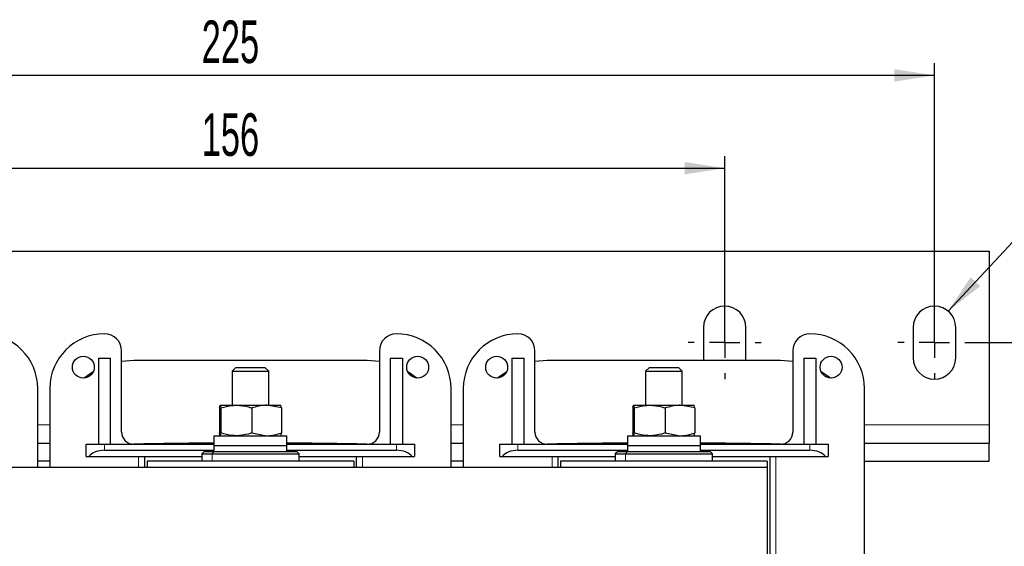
# Model space of a CAD drawing. Header units: millimetres. Extents: x 5 to 418, y 2 to 292.
# Tile 4 of 20: x 76 to 157, y 113 to 157. Entities that reach past the tile are written whole.
import ezdxf

# ---------------------------------------------------------------- set-up
doc = ezdxf.new("R2010")
doc.units = ezdxf.units.MM
doc.layers.add('SLD-0', color=7, linetype='Continuous')
doc.styles.add('SLDTEXTSTYLE0', font='TXT', dxfattribs={"width": 0.605})
doc.dimstyles.new('SLDDIMSTYLE0', dxfattribs={"dimtxt": 3.5, "dimasz": 3.302, "dimexe": 0, "dimexo": 0.0625, "dimgap": 0.875, "dimtad": 1, "dimlfac": 2, "dimrnd": 1e-09, "dimzin": 12, "dimdsep": 46, "dimtxsty": 'SLDTEXTSTYLE0', "dimsah": 1, "dimcen": 0.09, "dimadec": 0, "dimazin": 3, "dimtfac": 1, "dimtofl": 0, "dimtmove": 0, "dimatfit": 3, "dimfxl": 1, "dimfrac": 2, "dimtolj": 1, "dimtzin": 12, "dimarcsym": 0})
doc.dimstyles.new('SLDDIMSTYLE2', dxfattribs={"dimtxt": 0.18, "dimasz": 3.302, "dimexe": 0, "dimexo": 0.0625, "dimgap": 0, "dimtad": 0, "dimtih": 1, "dimtoh": 1, "dimdec": 0, "dimrnd": 1e-09, "dimzin": 0, "dimdsep": 46, "dimtxsty": 'Standard', "dimsah": 1, "dimcen": 0.09, "dimadec": 0, "dimazin": 0, "dimtfac": 3.302, "dimtdec": 0, "dimtofl": 0, "dimtmove": 0, "dimatfit": 3, "dimfxl": 1, "dimfrac": 2, "dimtolj": 1, "dimtzin": 0, "dimarcsym": 0})

# ---------------------------------------------------------------- blocks, each defined once
blk = doc.blocks.new('_D_4')
at = {"layer": 'SLD-0'}
for p, q in [((55.872, 132.989), (55.872, 145.318)), ((133.872, 131.239), (133.872, 145.318)), ((55.872, 144.318), (133.872, 144.318))]:
    blk.add_line(p, q, dxfattribs=at)
for points in [[(55.872, 144.318), (59.174, 143.81), (59.174, 144.826)], [(133.872, 144.318), (130.57, 144.826), (130.57, 143.81)]]:
    blk.add_solid(points, dxfattribs=at)
at = {"layer": 'SLD-0', "insert": (90.861, 148.829), "char_height": 3.5, "attachment_point": 1, "style": 'SLDTEXTSTYLE0'}
blk.add_mtext('156', dxfattribs=at)
blk = doc.blocks.new('_D_5')
at = {"layer": 'SLD-0'}
for p, q in [((38.622, 131.239), (38.622, 152.943)), ((151.122, 131.239), (151.122, 152.943)), ((151.122, 151.943), (38.622, 151.943))]:
    blk.add_line(p, q, dxfattribs=at)
for points in [[(38.622, 151.943), (41.924, 151.435), (41.924, 152.451)], [(151.122, 151.943), (147.82, 152.451), (147.82, 151.435)]]:
    blk.add_solid(points, dxfattribs=at)
at = {"layer": 'SLD-0', "insert": (90.861, 156.455), "char_height": 3.5, "attachment_point": 1, "style": 'SLDTEXTSTYLE0'}
blk.add_mtext('225', dxfattribs=at)
blk = doc.blocks.new('_D_6')
at = {"layer": 'SLD-0'}
for p, q in [((154.122, 129.989), (166.622, 129.989)), ((165.622, 129.989), (165.622, 87.789)), ((154.122, 87.789), (166.622, 87.789))]:
    blk.add_line(p, q, dxfattribs=at)
for points in [[(165.622, 129.989), (165.114, 126.687), (166.13, 126.687)], [(165.622, 87.789), (166.13, 91.091), (165.114, 91.091)]]:
    blk.add_solid(points, dxfattribs=at)
at = {"layer": 'SLD-0', "insert": (161.11, 104.211), "char_height": 3.5, "attachment_point": 1, "rotation": 90, "style": 'SLDTEXTSTYLE0'}
blk.add_mtext('84,4', dxfattribs=at)
blk = doc.blocks.new('SW_CENTERMARKSYMBOL_1')
at = {"layer": 'SLD-0', "color": 0}
for p, q in [((0, 2.5), (0, 3)), ((0, 0), (0, 1.25)), ((-2.5, 0), (-3, 0)), ((0, 0), (-1.25, 0)), ((0, 0), (0, -1.25)), ((0, 0), (1.25, 0)), ((2.5, 0), (3, 0)), ((0, -2.5), (0, -3))]:
    blk.add_line(p, q, dxfattribs=at)
blk = doc.blocks.new('SW_CENTERMARKSYMBOL_4')
at = {"layer": 'SLD-0', "color": 0}
for p, q in [((0, 2.5), (0, 3)), ((0, 0), (0, 1.25)), ((-2.5, 0), (-3, 0)), ((0, 0), (-1.25, 0)), ((0, 0), (0, -1.25)), ((0, 0), (1.25, 0)), ((2.5, 0), (3, 0)), ((0, -2.5), (0, -3))]:
    blk.add_line(p, q, dxfattribs=at)
blk = doc.blocks.new('SW_CENTERMARKSYMBOL_6')
at = {"layer": 'SLD-0', "color": 0}
for p, q in [((0, 2.5), (0, 3)), ((0, 0), (0, 1.25)), ((-2.5, 0), (-3, 0)), ((0, 0), (-1.25, 0)), ((0, 0), (0, -1.25)), ((0, 0), (1.25, 0)), ((2.5, 0), (3, 0)), ((0, -2.5), (0, -3))]:
    blk.add_line(p, q, dxfattribs=at)

msp = doc.modelspace()

# ---------------------------------------------------------------- linework, layer by layer
at = {"color": 7, "linetype": 'Continuous', "lineweight": 25}
for p, q in [((34.1218, 137.4893), (155.6218, 137.4893)), ((155.6218, 137.4893), (155.6218, 123.2393)), ((132.1218, 131.2393), (132.1218, 128.7393)), ((135.6218, 128.7393), (135.6218, 131.2393)), ((149.3718, 131.2393), (149.3718, 128.7393)), ((152.8718, 128.7393), (152.8718, 131.2393)), ((84.2718, 122.6416), (84.2718, 129.3143)), ((105.4718, 129.3143), (105.4718, 122.6416)), ((118.2718, 122.6416), (118.2718, 129.3143)), ((139.4718, 129.3143), (139.4718, 122.6416)), ((82.3718, 128.7143), (83.3718, 128.7143)), ((82.3718, 128.7143), (82.3718, 121.6393)), ((83.3718, 121.6393), (83.3718, 128.7143)), ((85.2718, 128.5143), (84.2718, 128.437)), ((104.4718, 128.5143), (85.2718, 128.5143)), ((105.4718, 128.437), (104.4718, 128.5143)), ((106.3718, 128.7143), (107.3718, 128.7143)), ((106.3718, 128.7143), (106.3718, 121.6393)), ((106.3718, 128.7143), (106.3718, 128.7143)), ((107.3718, 128.7143), (107.3718, 121.6393)), ((116.3718, 128.7143), (117.3718, 128.7143)), ((116.3718, 128.7143), (116.3718, 121.6393)), ((117.3718, 121.6393), (117.3718, 128.7143)), ((119.2718, 128.5143), (118.2718, 128.437)), ((138.4718, 128.5143), (119.2718, 128.5143)), ((132.1218, 128.7393), (132.1363, 128.5143)), ((135.6073, 128.5143), (135.6218, 128.7393)), ((139.4718, 128.437), (138.4718, 128.5143)), ((140.3718, 128.7143), (141.3718, 128.7143)), ((140.3718, 128.7143), (140.3718, 121.6393)), ((141.3718, 128.7143), (141.3718, 121.6393)), ((81.9437, 127.5977), (81.1819, 127.0663)), ((93.6785, 127.9393), (93.3718, 127.6326)), ((93.3718, 127.6326), (93.3718, 124.8393)), ((93.3718, 127.6326), (96.3718, 127.6326)), ((93.6785, 127.9393), (96.065, 127.9393)), ((96.3718, 127.6326), (96.065, 127.9393)), ((96.3718, 124.8393), (96.3718, 127.6326)), ((108.5617, 127.0663), (107.7998, 127.5977)), ((115.9437, 127.5977), (115.1819, 127.0663)), ((127.6785, 127.9393), (127.3718, 127.6326)), ((127.3718, 127.6326), (127.3718, 124.8393)), ((127.3718, 127.6326), (130.3718, 127.6326)), ((127.6785, 127.9393), (130.065, 127.9393)), ((130.3718, 127.6326), (130.065, 127.9393)), ((130.3718, 124.8393), (130.3718, 127.6326)), ((142.5617, 127.0663), (141.7998, 127.5977)), ((77.3718, 119.7393), (77.3718, 126.2143)), ((78.3718, 126.2143), (78.3718, 119.7393)), ((111.3718, 119.7393), (111.3718, 126.2143)), ((112.3718, 126.2143), (112.3718, 119.7393)), ((145.3718, 91.5643), (145.3718, 126.2143)), ((92.3179, 124.616), (92.3737, 124.8393)), ((92.3737, 124.8393), (93.7064, 124.8393)), ((93.7064, 124.8393), (96.2045, 124.8393)), ((97.4257, 124.616), (96.2045, 124.8393)), ((96.2045, 124.8393), (97.3699, 124.8393)), ((97.4257, 124.616), (97.3699, 124.8393)), ((126.3179, 124.616), (126.3737, 124.8393)), ((126.3737, 124.8393), (127.7064, 124.8393)), ((127.7064, 124.8393), (130.2045, 124.8393)), ((131.4257, 124.616), (130.2045, 124.8393)), ((130.2045, 124.8393), (131.3699, 124.8393)), ((131.4257, 124.616), (131.3699, 124.8393)), ((92.3179, 124.616), (92.3179, 122.5626)), ((92.4294, 124.616), (92.4294, 122.5626)), ((94.9834, 124.616), (94.9834, 122.5626)), ((97.4257, 124.616), (97.4257, 122.5626)), ((126.3179, 124.616), (126.3179, 122.5626)), ((126.4294, 124.616), (126.4294, 122.5626)), ((128.9834, 124.616), (128.9834, 122.5626)), ((131.4257, 124.616), (131.4257, 122.5626)), ((155.6218, 123.2393), (155.6218, 121.7393)), ((91.8718, 122.3393), (91.8718, 121.5393)), ((91.8718, 122.3393), (97.8718, 122.3393)), ((92.4294, 122.5626), (92.3737, 122.3393)), ((94.9834, 122.5626), (96.2045, 122.3393)), ((97.8718, 121.5393), (97.8718, 122.3393)), ((125.8718, 122.3393), (125.8718, 121.5393)), ((125.8718, 122.3393), (131.8718, 122.3393)), ((126.4294, 122.5626), (126.3737, 122.3393)), ((128.9834, 122.5626), (130.2045, 122.3393)), ((131.8718, 121.5393), (131.8718, 122.3393)), ((77.3718, 121.7393), (78.3718, 121.7393)), ((81.3718, 120.6393), (81.3718, 121.6393)), ((81.3718, 121.6393), (82.8718, 121.6393)), ((82.8718, 121.6393), (91.8718, 121.6393)), ((91.8718, 121.5393), (91.8718, 121.0393)), ((91.8718, 121.5393), (97.8718, 121.5393)), ((97.8718, 121.6393), (106.8718, 121.6393)), ((97.8718, 121.0393), (97.8718, 121.5393)), ((106.8718, 121.6393), (108.3718, 121.6393)), ((108.3718, 121.6393), (108.3718, 120.6393)), ((111.3718, 121.7393), (112.3718, 121.7393)), ((115.3718, 120.6393), (115.3718, 121.6393)), ((115.3718, 121.6393), (116.8718, 121.6393)), ((116.8718, 121.6393), (125.8718, 121.6393)), ((125.8718, 121.5393), (125.8718, 121.0393)), ((125.8718, 121.5393), (131.8718, 121.5393)), ((131.8718, 121.6393), (140.8718, 121.6393)), ((131.8718, 121.0393), (131.8718, 121.5393)), ((140.8718, 121.6393), (142.3718, 121.6393)), ((142.3718, 121.6393), (142.3718, 120.6393)), ((145.3718, 121.7393), (155.6218, 121.7393)), ((155.6218, 120.2393), (155.6218, 121.7393)), ((82.8718, 121.1393), (91.8718, 121.1393)), ((91.0718, 121.0393), (90.8718, 120.8393)), ((90.8718, 120.8393), (90.8718, 120.2393)), ((90.8718, 120.8393), (91.7108, 120.8393)), ((91.0718, 121.0393), (91.8688, 121.0393)), ((91.7108, 120.8393), (98.8718, 120.8393)), ((91.8688, 121.0393), (98.6718, 121.0393)), ((97.8718, 121.1393), (106.8718, 121.1393)), ((98.8718, 120.8393), (98.6718, 121.0393)), ((98.8718, 120.2393), (98.8718, 120.8393)), ((116.8718, 121.1393), (125.8718, 121.1393)), ((125.0718, 121.0393), (124.8718, 120.8393)), ((124.8718, 120.8393), (124.8718, 120.2393)), ((124.8718, 120.8393), (125.7108, 120.8393)), ((125.0718, 121.0393), (125.8688, 121.0393)), ((125.7108, 120.8393), (132.8718, 120.8393)), ((125.8688, 121.0393), (132.6718, 121.0393)), ((131.8718, 121.1393), (140.8718, 121.1393)), ((132.8718, 120.8393), (132.6718, 121.0393)), ((132.8718, 120.2393), (132.8718, 120.8393)), ((78.3718, 120.2393), (77.3718, 120.2393)), ((81.3718, 120.6393), (81.5727, 120.6393)), ((81.5727, 120.6393), (90.8718, 120.6393)), ((86.1718, 119.7393), (86.1718, 120.6393)), ((103.3718, 120.2393), (86.3718, 120.2393)), ((86.3718, 120.2393), (86.3718, 119.7393)), ((98.8718, 120.6393), (108.1708, 120.6393)), ((103.3718, 120.2393), (103.3718, 119.7393)), ((103.5718, 120.6393), (103.5718, 119.7393)), ((108.1708, 120.6393), (108.3718, 120.6393)), ((112.3718, 120.2393), (111.3718, 120.2393)), ((115.3718, 120.6393), (115.5727, 120.6393)), ((115.5727, 120.6393), (124.8718, 120.6393)), ((120.1718, 119.7393), (120.1718, 120.6393)), ((137.3718, 120.2393), (120.3718, 120.2393)), ((120.3718, 120.2393), (120.3718, 119.7393)), ((132.8718, 120.6393), (142.1708, 120.6393)), ((137.3718, 120.2393), (137.3718, 119.7393)), ((137.5718, 120.6393), (137.5718, 97.1393)), ((142.1708, 120.6393), (142.3718, 120.6393)), ((145.3718, 120.2393), (155.6218, 120.2393)), ((137.3718, 119.7393), (52.3718, 119.7393)), ((137.3718, 119.7393), (137.3718, 98.0393))]:
    msp.add_line(p, q, dxfattribs=at)
at = {"color": 7, "linetype": 'Continuous', "lineweight": 18}
for p, q in [((77.3718, 123.2393), (78.3718, 123.2393)), ((111.3718, 123.2393), (112.3718, 123.2393)), ((145.3718, 123.2393), (155.6218, 123.2393)), ((82.8718, 121.6393), (82.8718, 121.1393)), ((106.8718, 121.6393), (106.8718, 121.1393)), ((116.8718, 121.6393), (116.8718, 121.1393)), ((140.8718, 121.6393), (140.8718, 121.1393)), ((91.8688, 121.0393), (91.7108, 120.8393)), ((91.7108, 120.2393), (91.7108, 120.8393)), ((125.8688, 121.0393), (125.7108, 120.8393)), ((125.7108, 120.2393), (125.7108, 120.8393)), ((85.6718, 119.7393), (85.6718, 120.6393)), ((104.0718, 120.6393), (104.0718, 119.7393)), ((119.6718, 119.7393), (119.6718, 120.6393)), ((138.0718, 120.6393), (138.0718, 97.1393))]:
    msp.add_line(p, q, dxfattribs=at)
at = {"color": 7, "linetype": 'Continuous', "lineweight": 25}
for centre in [(81.1218, 127.9643), (108.6218, 127.9643), (115.1218, 127.9643), (142.6218, 127.9643)]:
    msp.add_circle(centre, 0.9, dxfattribs=at)
for centre, radius, start, end in [((133.8718, 131.2393), 1.75, 0, 180), ((151.1218, 131.2393), 1.75, 0, 180), ((72.8718, 126.2143), 4.5, 0, 90), ((82.8718, 126.2143), 4.5, 90, 180), ((82.8718, 129.3143), 1.4, 0, 90), ((106.8718, 129.3143), 1.4, 90, 180), ((106.8718, 126.2143), 4.5, 0, 90), ((116.8718, 126.2143), 4.5, 90, 180), ((116.8718, 129.3143), 1.4, 0, 90), ((140.8718, 129.3143), 1.4, 90, 180), ((140.8718, 126.2143), 4.5, 0, 90), ((151.1218, 128.7393), 1.75, 180, 0), ((85.2718, 122.6416), 1, 180, 271.166654), ((104.4718, 122.6416), 1, 268.833346, 0), ((119.2718, 122.6416), 1, 180, 271.166654), ((138.4718, 122.6416), 1, 268.833346, 0), ((94.8718, -348.7607), 470.5, 90.365332, 91.166654), ((94.8718, -348.7607), 470.5, 88.833346, 89.634668), ((128.8718, -348.7607), 470.5, 90.365332, 91.166654), ((128.8718, -348.7607), 470.5, 88.833346, 89.634668)]:
    msp.add_arc(centre, radius, start, end, dxfattribs=at)
for centre, start_param, end_param in [((82.8718, 120.1393), 1.5707963, 2.6179939), ((106.8718, 120.1393), 0.5235988, 1.5707963), ((116.8718, 120.1393), 1.5707963, 2.6179939), ((140.8718, 120.1393), 0.5235988, 1.5707963)]:
    msp.add_ellipse(centre, major_axis=(1.5, 0), ratio=0.6666667, start_param=start_param, end_param=end_param, dxfattribs=at)
for points, knots in [([(92.3737, 124.8393), (92.375, 124.8391), (92.3938, 124.8359), (92.4123, 124.722), (92.4294, 124.616)], [0, 0, 0, 0, 0.0702006, 1, 1, 1, 1]), ([(92.4294, 124.616), (92.7476, 124.7061), (93.1687, 124.8254), (93.6008, 124.8366), (93.7064, 124.8393)], [0, 0, 0, 0, 0.7556342, 1, 1, 1, 1]), ([(93.7064, 124.8393), (94.0407, 124.8123), (94.473, 124.7773), (94.889, 124.6459), (94.9834, 124.616)], [0, 0, 0, 0, 0.7730974, 1, 1, 1, 1]), ([(96.2045, 124.8393), (96.1756, 124.8391), (95.7632, 124.8359), (95.3591, 124.722), (94.9834, 124.616)], [0, 0, 0, 0, 0.0702006, 1, 1, 1, 1]), ([(126.3737, 124.8393), (126.375, 124.8391), (126.3938, 124.8359), (126.4123, 124.722), (126.4294, 124.616)], [0, 0, 0, 0, 0.07020058, 1, 1, 1, 1]), ([(126.4294, 124.616), (126.7476, 124.7061), (127.1687, 124.8254), (127.6008, 124.8366), (127.7064, 124.8393)], [0, 0, 0, 0, 0.7556342, 1, 1, 1, 1]), ([(127.7064, 124.8393), (128.0407, 124.8123), (128.473, 124.7773), (128.889, 124.6459), (128.9834, 124.616)], [0, 0, 0, 0, 0.7730974, 1, 1, 1, 1]), ([(130.2045, 124.8393), (130.1756, 124.8391), (129.7632, 124.8359), (129.3591, 124.722), (128.9834, 124.616)], [0, 0, 0, 0, 0.07020058, 1, 1, 1, 1]), ([(92.3737, 122.3393), (92.3723, 122.3396), (92.3535, 122.3427), (92.335, 122.4567), (92.3179, 122.5626)], [0, 0, 0, 0, 0.0702006, 1, 1, 1, 1]), ([(93.7064, 122.3393), (93.6008, 122.3421), (93.1687, 122.3533), (92.7476, 122.4725), (92.4294, 122.5626)], [0, 0, 0, 0, 0.2443658, 1, 1, 1, 1]), ([(94.9834, 122.5626), (94.889, 122.5328), (94.473, 122.4014), (94.0407, 122.3664), (93.7064, 122.3393)], [0, 0, 0, 0, 0.2269026, 1, 1, 1, 1]), ([(96.2045, 122.3393), (96.2335, 122.3396), (96.6459, 122.3427), (97.05, 122.4567), (97.4257, 122.5626)], [0, 0, 0, 0, 0.07020058, 1, 1, 1, 1]), ([(97.3699, 122.3393), (97.3712, 122.3396), (97.3901, 122.3427), (97.4085, 122.4567), (97.4257, 122.5626)], [0, 0, 0, 0, 0.0702006, 1, 1, 1, 1]), ([(126.3737, 122.3393), (126.3723, 122.3396), (126.3535, 122.3427), (126.335, 122.4567), (126.3179, 122.5626)], [0, 0, 0, 0, 0.0702006, 1, 1, 1, 1]), ([(127.7064, 122.3393), (127.6008, 122.3421), (127.1687, 122.3533), (126.7476, 122.4725), (126.4294, 122.5626)], [0, 0, 0, 0, 0.2443658, 1, 1, 1, 1]), ([(128.9834, 122.5626), (128.889, 122.5328), (128.473, 122.4014), (128.0407, 122.3664), (127.7064, 122.3393)], [0, 0, 0, 0, 0.2269026, 1, 1, 1, 1]), ([(130.2045, 122.3393), (130.2335, 122.3396), (130.6459, 122.3427), (131.05, 122.4567), (131.4257, 122.5626)], [0, 0, 0, 0, 0.0702006, 1, 1, 1, 1]), ([(131.3699, 122.3393), (131.3712, 122.3396), (131.3901, 122.3427), (131.4085, 122.4567), (131.4257, 122.5626)], [0, 0, 0, 0, 0.0702006, 1, 1, 1, 1])]:
    msp.add_open_spline(points, degree=3, knots=knots, dxfattribs=at)

# ---------------------------------------------------------------- block references
at = {"layer": 'SLD-0'}
for name, p in [('SW_CENTERMARKSYMBOL_1', (133.8718, 129.9893)), ('SW_CENTERMARKSYMBOL_4', (133.8718, 129.9893)), ('SW_CENTERMARKSYMBOL_6', (151.1218, 129.9893))]:
    msp.add_blockref(name, p, dxfattribs=at)

# ---------------------------------------------------------------- dimensions: what is measured, and where the dimension line sits
for base, p1, p2, picture, middle in [((38.6218, 151.9432), (151.1218, 131.2393), (38.6218, 131.2393), '_D_5', (94.8718, 151.9432)), ((133.8718, 144.3176), (55.8718, 132.9893), (133.8718, 131.2393), '_D_4', (94.8718, 144.3176))]:
    dim = msp.add_linear_dim(base=base, p1=p1, p2=p2, dimstyle='SLDDIMSTYLE0', dxfattribs=at)
    dim.commit()
    dim.dimension.update_dxf_attribs({"geometry": picture, "text_midpoint": middle, "dimtype": 160})
dim = msp.add_linear_dim(base=(165.6218, 87.7893), p1=(154.1218, 129.9893), p2=(154.1218, 87.7893), angle=90, dimstyle='SLDDIMSTYLE0', dxfattribs=at)
dim.commit()
dim.dimension.update_dxf_attribs({"geometry": '_D_6', "text_midpoint": (165.6218, 108.8893), "dimtype": 160})

# ---------------------------------------------------------------- leaders
msp.add_leader([(152.2419, 132.5839), (160.3122, 141.2103)], dimstyle='SLDDIMSTYLE2', dxfattribs=at)

doc.saveas('drawing.dxf')
